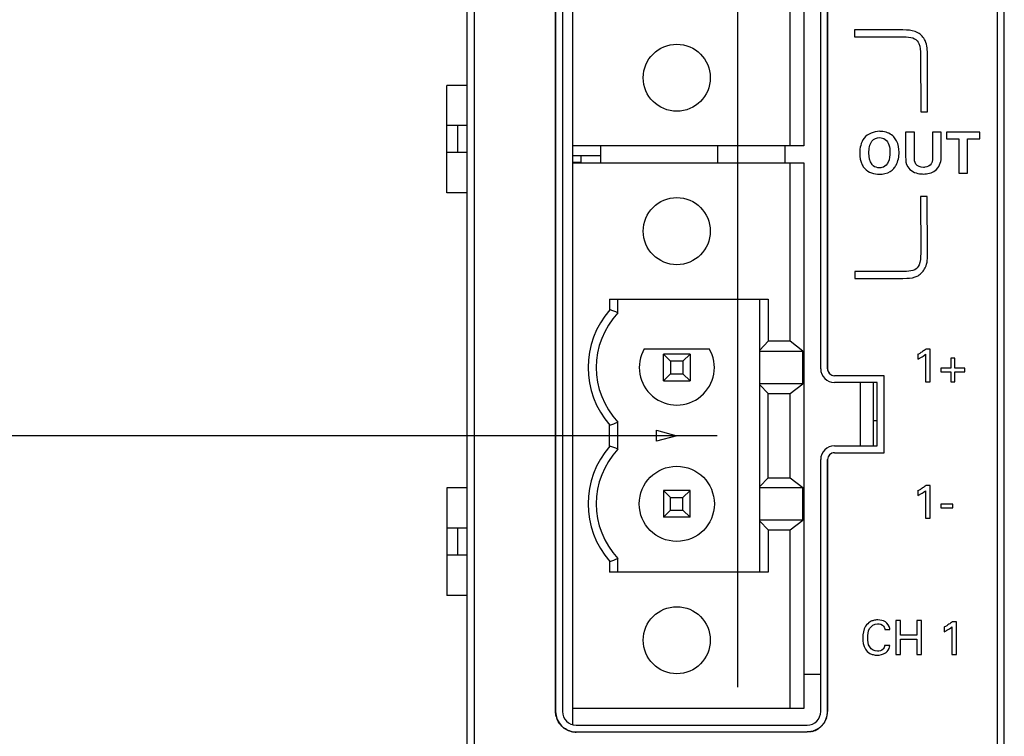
# Model space of a CAD drawing. Header units: inches. Extents: x 0.2 to 16.8, y 0.1 to 10.8.
# Tile 5 of 20: x 3.4 to 4.8, y 5.9 to 6.9. Entities that reach past the tile are written whole.
import ezdxf

# ---------------------------------------------------------------- set-up
doc = ezdxf.new("R2010")
doc.units = ezdxf.units.IN
doc.header["$LTSCALE"] = 0.935
doc.header["$MEASUREMENT"] = 0
doc.layers.get('0').update_dxf_attribs({"linetype": 'CONTINUOUS'})
doc.layers.add('DIMENSIONS', color=7, linetype='CONTINUOUS')
doc.styles.get("Standard").update_dxf_attribs({"font": 'txt', "width": 0.8})
doc.dimstyles.new('DIMSTYLE_2', dxfattribs={"dimtxt": 0.125, "dimasz": 0.18, "dimexe": 0.18, "dimexo": 0.0625, "dimgap": 0.09, "dimtad": 0, "dimtih": 1, "dimtoh": 1, "dimdec": 3, "dimzin": 4, "dimdsep": 46, "dimtxsty": 'STANDARD', "dimblk": '_FILLED', "dimblk1": '_FILLED', "dimblk2": '_FILLED', "dimcen": 0.09, "dimadec": 0, "dimazin": 0, "dimtp": 0.001, "dimtm": 0.001, "dimtfac": 1, "dimtdec": 3, "dimtofl": 0, "dimtmove": 0, "dimatfit": 3, "dimldrblk": '_FILLED', "dimfxl": 1, "dimtolj": 1, "dimtzin": 4, "dimarcsym": 0})

# ---------------------------------------------------------------- blocks, each defined once
blk = doc.blocks.new('*D7')
at = {"layer": 'DIMENSIONS', "color": 2, "linetype": 'CONTINUOUS'}
blk.add_line((4.3986, 6.293), (3.3444, 6.293), dxfattribs=at)
at = {"layer": 'DIMENSIONS', "color": 2, "linetype": 'CONTINUOUS', "insert": (3.2819, 6.3555), "char_height": 0.125, "width": 1.425, "attachment_point": 3, "line_spacing_factor": 0.9}
blk.add_mtext('-1.893{\\Ftxt.shx;\\W1.000000;\\H0.125000; }[48.08]', dxfattribs=at)
blk = doc.blocks.new('_FILLED')
at = {"color": 0, "linetype": 'BYBLOCK'}
blk.add_solid([(0, 0), (-1, 0.1736), (-1, -0.1736)], dxfattribs=at)
blk = doc.blocks.new('*D8')
at = {"layer": 'DIMENSIONS', "color": 2, "linetype": 'CONTINUOUS'}
blk.add_line((3.9989, 5.5149), (3.3444, 5.5149), dxfattribs=at)
at = {"layer": 'DIMENSIONS', "color": 2, "linetype": 'CONTINUOUS', "insert": (3.2819, 5.5774), "char_height": 0.125, "width": 1.425, "attachment_point": 3, "line_spacing_factor": 0.9}
blk.add_mtext('-2.671{\\Ftxt.shx;\\W1.000000;\\H0.125000; }[67.84]', dxfattribs=at)
blk = doc.blocks.new('*D9')
at = {"layer": 'DIMENSIONS', "color": 2, "linetype": 'CONTINUOUS'}
blk.add_line((3.9989, 4.8149), (3.3444, 4.8149), dxfattribs=at)
at = {"layer": 'DIMENSIONS', "color": 2, "linetype": 'CONTINUOUS', "insert": (3.2819, 4.8774), "char_height": 0.125, "width": 1.425, "attachment_point": 3, "line_spacing_factor": 0.9}
blk.add_mtext('-3.371{\\Ftxt.shx;\\W1.000000;\\H0.125000; }[85.62]', dxfattribs=at)
blk = doc.blocks.new('*D10')
at = {"layer": 'DIMENSIONS', "color": 2, "linetype": 'CONTINUOUS'}
blk.add_line((4.0894, 3.3651), (3.3444, 3.3651), dxfattribs=at)
at = {"layer": 'DIMENSIONS', "color": 2, "linetype": 'CONTINUOUS', "insert": (3.2819, 3.4276), "char_height": 0.125, "width": 1.525, "attachment_point": 3, "line_spacing_factor": 0.9}
blk.add_mtext('-4.821{\\Ftxt.shx;\\W1.000000;\\H0.125000; }[122.45]', dxfattribs=at)
blk = doc.blocks.new('*D14')
at = {"layer": 'DIMENSIONS', "color": 2, "linetype": 'CONTINUOUS'}
for p, q in [((4.654, 8.7742), (4.654, 8.9954)), ((4.4289, 8.4955), (4.654, 8.7742)), ((4.4289, 5.924), (4.4289, 8.4955))]:
    blk.add_line(p, q, dxfattribs=at)
at = {"layer": 'DIMENSIONS', "color": 2, "linetype": 'CONTINUOUS', "insert": (4.5915, 9.0579), "char_height": 0.125, "width": 1.425, "attachment_point": 1, "rotation": 90, "line_spacing_factor": 0.9}
blk.add_mtext('2X .103{\\Ftxt.shx;\\W1.000000;\\H0.125000; }[2.62]', dxfattribs=at)

msp = doc.modelspace()

# ---------------------------------------------------------------- linework, layer by layer
at = {"color": 7, "linetype": 'CONTINUOUS'}
for p, q in [((4.0319, 3.1701), (4.0319, 8.3079)), ((4.8199, 3.1701), (4.8199, 8.3079)), ((4.0419, 8.2778), (4.0419, 4.2078)), ((4.8099, 4.2078), (4.8099, 8.2778)), ((4.1869, 5.8684), (4.1869, 7.5434)), ((4.1615, 7.5234), (4.1615, 5.8884)), ((4.1715, 7.5234), (4.1715, 5.8884)), ((4.5255, 7.518), (4.5255, 6.718)), ((4.5505, 6.391), (4.5505, 7.083)), ((4.5605, 6.391), (4.5605, 7.083)), ((4.5058, 6.718), (4.5058, 6.9797)), ((4.6003, 6.8881), (4.6003, 6.8781)), ((4.6557, 6.8881), (4.6003, 6.8881)), ((4.6003, 6.8781), (4.6557, 6.8781)), ((4.6971, 6.8515), (4.6972, 6.7678)), ((4.7072, 6.7678), (4.7071, 6.8515)), ((4.0019, 6.6493), (4.0019, 6.8068)), ((4.0319, 6.8068), (4.0019, 6.8068)), ((4.6972, 6.7678), (4.7072, 6.7678)), ((4.0319, 6.7478), (4.0019, 6.7478)), ((4.0176, 6.7478), (4.0176, 6.7084)), ((4.6751, 6.738), (4.6751, 6.702)), ((4.6881, 6.738), (4.6751, 6.738)), ((4.6881, 6.7013), (4.6881, 6.738)), ((4.7147, 6.738), (4.7147, 6.702)), ((4.7273, 6.738), (4.7147, 6.738)), ((4.7273, 6.7004), (4.7273, 6.738)), ((4.7351, 6.7382), (4.7351, 6.7282)), ((4.7839, 6.7382), (4.7351, 6.7382)), ((4.7839, 6.7282), (4.7839, 6.7382)), ((4.7351, 6.7282), (4.7531, 6.7282)), ((4.7531, 6.7282), (4.7531, 6.6779)), ((4.766, 6.6779), (4.766, 6.7282)), ((4.766, 6.7282), (4.7839, 6.7282)), ((4.0319, 6.7084), (4.0019, 6.7084)), ((4.5255, 6.718), (4.1869, 6.718)), ((4.2272, 6.718), (4.2272, 6.693)), ((4.3995, 6.693), (4.3995, 6.718)), ((4.4979, 6.718), (4.4979, 6.693)), ((4.2272, 6.7035), (4.1869, 6.7035)), ((4.1987, 6.6936), (4.1869, 6.6936)), ((4.1869, 6.693), (4.5255, 6.693)), ((4.1987, 6.7035), (4.1987, 6.693)), ((4.5058, 6.4314), (4.5058, 6.693)), ((4.5255, 6.693), (4.5255, 5.893)), ((4.7531, 6.6779), (4.766, 6.6779)), ((4.0319, 6.6493), (4.0019, 6.6493)), ((4.6969, 6.6439), (4.6972, 6.5602)), ((4.7069, 6.6439), (4.6969, 6.6439)), ((4.7072, 6.5602), (4.7069, 6.6439)), ((4.6005, 6.5336), (4.6005, 6.5236)), ((4.6559, 6.5336), (4.6005, 6.5336)), ((4.6005, 6.5236), (4.6559, 6.5236)), ((4.2408, 6.493), (4.2408, 6.4778)), ((4.2408, 6.493), (4.4733, 6.493)), ((4.2527, 6.4733), (4.2527, 6.493)), ((4.4611, 6.093), (4.4611, 6.493)), ((4.4733, 6.493), (4.4733, 6.4314)), ((4.4733, 6.4314), (4.4611, 6.4184)), ((4.5058, 6.4314), (4.4733, 6.4314)), ((4.5244, 6.4169), (4.5058, 6.4314)), ((4.2915, 6.4206), (4.387, 6.4206)), ((4.4611, 6.4169), (4.5244, 6.4169)), ((4.5244, 6.3692), (4.5244, 6.4169)), ((4.711, 6.4199), (4.7048, 6.4199)), ((4.711, 6.3718), (4.711, 6.4199)), ((4.3196, 6.3734), (4.3196, 6.4127)), ((4.3196, 6.4127), (4.3301, 6.4022)), ((4.359, 6.4127), (4.3196, 6.4127)), ((4.3301, 6.4022), (4.3301, 6.3839)), ((4.3484, 6.4022), (4.3301, 6.4022)), ((4.3484, 6.4022), (4.359, 6.4127)), ((4.3484, 6.4022), (4.3484, 6.3839)), ((4.359, 6.4127), (4.359, 6.3734)), ((4.6932, 6.4124), (4.6932, 6.4054)), ((4.7044, 6.4124), (4.7044, 6.3718)), ((4.7415, 6.4068), (4.7415, 6.392)), ((4.7473, 6.4068), (4.7415, 6.4068)), ((4.7473, 6.392), (4.7473, 6.4068)), ((4.7267, 6.392), (4.7267, 6.3866)), ((4.7415, 6.392), (4.7267, 6.392)), ((4.7267, 6.3866), (4.7415, 6.3866)), ((4.7415, 6.3866), (4.7415, 6.3718)), ((4.7621, 6.392), (4.7473, 6.392)), ((4.7473, 6.3718), (4.7473, 6.3866)), ((4.7473, 6.3866), (4.7621, 6.3866)), ((4.7621, 6.3866), (4.7621, 6.392)), ((4.3196, 6.3734), (4.3301, 6.3839)), ((4.3196, 6.3734), (4.359, 6.3734)), ((4.3301, 6.3839), (4.3484, 6.3839)), ((4.359, 6.3734), (4.3484, 6.3839)), ((4.6435, 6.381), (4.5705, 6.381)), ((4.6435, 6.268), (4.6435, 6.381)), ((4.7044, 6.3718), (4.711, 6.3718)), ((4.7415, 6.3718), (4.7473, 6.3718)), ((4.5244, 6.3692), (4.4611, 6.3692)), ((4.4611, 6.3677), (4.4733, 6.3547)), ((4.5058, 6.3547), (4.5244, 6.3692)), ((4.6335, 6.371), (4.5705, 6.371)), ((4.6082, 6.371), (4.6082, 6.278)), ((4.6278, 6.278), (4.6278, 6.371)), ((4.6335, 6.278), (4.6335, 6.371)), ((4.4733, 6.2314), (4.4733, 6.3547)), ((4.4733, 6.3547), (4.5058, 6.3547)), ((4.5058, 6.2314), (4.5058, 6.3547)), ((4.6335, 6.3147), (4.6278, 6.3147)), ((4.2408, 6.2778), (4.2408, 6.3082)), ((4.2527, 6.2733), (4.2527, 6.3127)), ((4.3097, 6.2851), (4.3097, 6.301)), ((4.3097, 6.301), (4.3393, 6.293)), ((4.3393, 6.293), (4.3097, 6.2851)), ((4.5705, 6.278), (4.6335, 6.278)), ((4.5505, 5.8884), (4.5505, 6.258)), ((4.5605, 5.8884), (4.5605, 6.258)), ((4.5705, 6.268), (4.6435, 6.268)), ((4.4733, 6.2314), (4.4611, 6.2184)), ((4.4733, 6.2314), (4.5058, 6.2314)), ((4.5058, 6.2314), (4.5244, 6.2169)), ((4.0019, 6.2163), (4.0019, 6.0588)), ((4.0319, 6.2163), (4.0019, 6.2163)), ((4.4611, 6.2169), (4.5244, 6.2169)), ((4.5244, 6.1692), (4.5244, 6.2169)), ((4.711, 6.2199), (4.7048, 6.2199)), ((4.711, 6.1718), (4.711, 6.2199)), ((4.3196, 6.2127), (4.3196, 6.1734)), ((4.3196, 6.2127), (4.3301, 6.2022)), ((4.359, 6.2127), (4.3196, 6.2127)), ((4.3301, 6.1839), (4.3301, 6.2022)), ((4.3301, 6.2022), (4.3484, 6.2022)), ((4.3484, 6.2022), (4.359, 6.2127)), ((4.3484, 6.1839), (4.3484, 6.2022)), ((4.359, 6.1734), (4.359, 6.2127)), ((4.6932, 6.2123), (4.6932, 6.2054)), ((4.7044, 6.2123), (4.7044, 6.1718)), ((4.3301, 6.1839), (4.3196, 6.1734)), ((4.3301, 6.1839), (4.3484, 6.1839)), ((4.3484, 6.1839), (4.359, 6.1734)), ((4.727, 6.1927), (4.727, 6.1874)), ((4.7445, 6.1927), (4.727, 6.1927)), ((4.727, 6.1874), (4.7445, 6.1874)), ((4.7445, 6.1874), (4.7445, 6.1927)), ((4.359, 6.1734), (4.3196, 6.1734)), ((4.7044, 6.1718), (4.711, 6.1718)), ((4.0319, 6.1572), (4.0019, 6.1572)), ((4.0176, 6.1572), (4.0176, 6.1178)), ((4.5244, 6.1692), (4.4611, 6.1692)), ((4.4611, 6.1677), (4.4733, 6.1547)), ((4.5058, 6.1547), (4.5244, 6.1692)), ((4.4733, 6.1547), (4.4733, 6.093)), ((4.4733, 6.1547), (4.5058, 6.1547)), ((4.5058, 5.893), (4.5058, 6.1547)), ((4.0319, 6.1178), (4.0019, 6.1178)), ((4.2527, 6.093), (4.2527, 6.1127)), ((4.2408, 6.1082), (4.2408, 6.093)), ((4.4733, 6.093), (4.2408, 6.093)), ((4.0319, 6.0588), (4.0019, 6.0588)), ((4.6607, 6.022), (4.6607, 5.9718)), ((4.6677, 6.022), (4.6607, 6.022)), ((4.6677, 6.0005), (4.6677, 6.022)), ((4.6915, 6.022), (4.6915, 6.0005)), ((4.6985, 6.022), (4.6915, 6.022)), ((4.6985, 5.9718), (4.6985, 6.022)), ((4.7317, 6.0124), (4.7317, 6.0054)), ((4.7429, 6.0124), (4.7429, 5.9718)), ((4.7496, 6.0199), (4.7434, 6.0199)), ((4.7496, 5.9718), (4.7496, 6.0199)), ((4.6447, 6.0085), (4.6521, 6.0085)), ((4.6915, 6.0005), (4.6677, 6.0005)), ((4.6519, 5.985), (4.6443, 5.985)), ((4.6516, 5.983), (4.6519, 5.985)), ((4.6677, 5.9718), (4.6677, 5.9945)), ((4.6677, 5.9945), (4.6915, 5.9945)), ((4.6915, 5.9945), (4.6915, 5.9718)), ((4.6607, 5.9718), (4.6677, 5.9718)), ((4.6915, 5.9718), (4.6985, 5.9718)), ((4.7429, 5.9718), (4.7496, 5.9718)), ((4.5505, 5.9425), (4.5255, 5.9425)), ((4.5255, 5.893), (4.1869, 5.893)), ((4.1915, 5.8684), (4.5305, 5.8684)), ((4.1915, 5.8584), (4.5305, 5.8584))]:
    msp.add_line(p, q, dxfattribs=at)
at = {"color": 40, "linetype": 'CONTINUOUS'}
for p, q in [((4.1615, 5.8884), (4.1615, 7.5234)), ((4.5605, 7.083), (4.5605, 6.391)), ((4.5605, 6.258), (4.5605, 5.8884)), ((4.5305, 5.8584), (4.5305, 5.8584))]:
    msp.add_line(p, q, dxfattribs=at)
at = {"color": 7, "linetype": 'CONTINUOUS'}
for centre, radius in [((4.3393, 6.818), 0.0492), ((4.3393, 6.593), 0.0492), ((4.3393, 6.193), 0.0551), ((4.3393, 5.993), 0.0492)]:
    msp.add_circle(centre, radius, dxfattribs=at)
for centre, radius, start, end in [((4.3393, 6.393), 0.1299, 139.2509, 220.7491), ((4.3393, 6.393), 0.1181, 137.1666, 222.8334), ((3.9983, 5.8244), 0.697, 68.5982, 69.6375), ((4.3393, 6.393), 0.0551, 150, 30), ((4.6563, 6.4833), 0.0799, 297.4721, 300.978), ((4.6664, 6.4626), 0.0631, 295.0753, 297.9606), ((4.6688, 6.4579), 0.0579, 297.9834, 299.4044), ((4.5705, 6.391), 0.02, 180, 270), ((4.5705, 6.391), 0.01, 180, 270), ((3.9995, 6.9587), 0.6938, 290.3602, 291.4041), ((4.3393, 6.193), 0.1299, 139.2509, 220.7491), ((4.3393, 6.193), 0.1181, 137.1666, 222.8334), ((3.9983, 5.6244), 0.697, 68.5982, 69.6375), ((4.5705, 6.258), 0.02, 90, 180), ((4.5705, 6.258), 0.01, 90, 180), ((4.656, 6.2839), 0.0806, 297.4697, 300.9457), ((4.6666, 6.2623), 0.0628, 295.0556, 297.9571), ((4.669, 6.2576), 0.0575, 297.9804, 299.4104), ((3.9975, 6.7639), 0.6993, 290.3643, 291.4), ((4.6944, 6.0841), 0.0809, 297.4824, 300.9463), ((4.6385, 6.0074), 0.0136, 4.5597, 12.2136), ((4.7044, 6.0638), 0.0645, 295.0491, 297.8687), ((4.7075, 6.0579), 0.0578, 297.8971, 299.33), ((4.1915, 5.8884), 0.03, 180, 270), ((4.1915, 5.8884), 0.02, 180, 270), ((4.5305, 5.8884), 0.03, 270, 360), ((4.5305, 5.8884), 0.02, 270, 360)]:
    msp.add_arc(centre, radius, start, end, dxfattribs=at)
at = {"color": 40, "linetype": 'CONTINUOUS'}
for centre, radius, start, end in [((4.5709, 6.3912), 0.0104, 197.9945, 201.3916), ((4.5709, 6.3912), 0.0104, 201.3905, 203.5222), ((4.57, 6.3906), 0.00933, 224.3868, 228.8477), ((4.5701, 6.2585), 0.00941, 131.2107, 134.8887), ((4.1925, 5.8888), 0.0311, 194.5145, 197.3184), ((4.5294, 5.8888), 0.0311, 342.2741, 345.425), ((4.5303, 5.8886), 0.0302, 345.3877, 354.2629), ((4.5321, 5.8884), 0.0284, 354.2871, 359.8778), ((4.1927, 5.8889), 0.0313, 197.3168, 199.0506), ((4.1915, 5.8881), 0.0298, 215.0837, 216.0563), ((4.5292, 5.8889), 0.0313, 341.2106, 342.2765), ((4.1912, 5.8883), 0.0298, 233.9442, 234.7752), ((4.192, 5.8895), 0.0312, 251.0791, 252.4537), ((4.1919, 5.8894), 0.031, 252.4516, 255.4709), ((4.1917, 5.8884), 0.0301, 255.4326, 264.3358), ((4.1915, 5.8866), 0.0283, 264.3605, 269.9733), ((4.5301, 5.8893), 0.031, 284.5564, 287.6202), ((4.53, 5.8895), 0.0312, 287.6178, 288.7969)]:
    msp.add_arc(centre, radius, start, end, dxfattribs=at)
at = {"color": 7, "linetype": 'CONTINUOUS'}
for points, knots in [([(4.707, 6.8515), (4.707, 6.8579), (4.7073, 6.8706), (4.6931, 6.8866), (4.6736, 6.8883), (4.6625, 6.8881), (4.6557, 6.8881)], [0, 0, 0, 0, 0.283755, 0.472211, 0.692812, 1, 1, 1, 1]), ([(4.6557, 6.8781), (4.6626, 6.8781), (4.6746, 6.8782), (4.6886, 6.8767), (4.6966, 6.8674), (4.697, 6.8578), (4.697, 6.8515)], [0, 0, 0, 0, 0.307174, 0.527764, 0.716211, 1, 1, 1, 1]), ([(4.6367, 6.7394), (4.6285, 6.7394), (4.6109, 6.7324), (4.6078, 6.7148), (4.6078, 6.7072)], [0, 0, 0, 0, 0.518096, 1, 1, 1, 1]), ([(4.6579, 6.7312), (4.6539, 6.7357), (4.646, 6.739), (4.6384, 6.7394), (4.6367, 6.7394)], [0, 0, 0, 0, 0.773857, 1, 1, 1, 1]), ([(4.6368, 6.7302), (4.6397, 6.7302), (4.6461, 6.7284), (4.6495, 6.7226), (4.6505, 6.7195)], [0, 0, 0, 0, 0.468393, 1, 1, 1, 1]), ([(4.6655, 6.7086), (4.6655, 6.7143), (4.6639, 6.7227), (4.6594, 6.7295), (4.6579, 6.7312)], [0, 0, 0, 0, 0.711902, 1, 1, 1, 1]), ([(4.6078, 6.7072), (4.6078, 6.7015), (4.6091, 6.6931), (4.6136, 6.6864), (4.6152, 6.6847)], [0, 0, 0, 0, 0.712537, 1, 1, 1, 1]), ([(4.652, 6.7088), (4.652, 6.7038), (4.6515, 6.6976), (4.6485, 6.6924), (4.648, 6.6915)], [0, 0, 0, 0, 0.832117, 1, 1, 1, 1]), ([(4.6579, 6.685), (4.6592, 6.6865), (4.6638, 6.6935), (4.6655, 6.7022), (4.6655, 6.7086)], [0, 0, 0, 0, 0.230428, 1, 1, 1, 1]), ([(4.6367, 6.6859), (4.6335, 6.6859), (4.629, 6.687), (4.6263, 6.6901), (4.6258, 6.6908)], [0, 0, 0, 0, 0.800453, 1, 1, 1, 1]), ([(4.648, 6.6915), (4.6463, 6.6889), (4.6422, 6.6862), (4.6379, 6.6859), (4.6367, 6.6859)], [0, 0, 0, 0, 0.716601, 1, 1, 1, 1]), ([(4.7011, 6.6865), (4.697, 6.6865), (4.6881, 6.6895), (4.6881, 6.698), (4.6881, 6.7013)], [0, 0, 0, 0, 0.55038, 1, 1, 1, 1]), ([(4.7009, 6.6768), (4.707, 6.6768), (4.7212, 6.6794), (4.7273, 6.6936), (4.7273, 6.7004)], [0, 0, 0, 0, 0.474536, 1, 1, 1, 1]), ([(4.7128, 6.6918), (4.7109, 6.6888), (4.7062, 6.6866), (4.7019, 6.6865), (4.7011, 6.6865)], [0, 0, 0, 0, 0.827777, 1, 1, 1, 1]), ([(4.7147, 6.702), (4.7147, 6.6991), (4.7148, 6.6954), (4.7131, 6.6922), (4.7128, 6.6918)], [0, 0, 0, 0, 0.835756, 1, 1, 1, 1]), ([(4.6365, 6.6764), (4.642, 6.6764), (4.6502, 6.6782), (4.6564, 6.6833), (4.6579, 6.685)], [0, 0, 0, 0, 0.699352, 1, 1, 1, 1]), ([(4.6782, 6.6872), (4.6818, 6.6815), (4.6908, 6.6772), (4.6991, 6.6768), (4.7009, 6.6768)], [0, 0, 0, 0, 0.791313, 1, 1, 1, 1]), ([(4.6972, 6.5602), (4.6972, 6.5539), (4.6968, 6.5443), (4.6888, 6.535), (4.6748, 6.5335), (4.6628, 6.5336), (4.6559, 6.5336)], [0, 0, 0, 0, 0.283801, 0.472242, 0.692829, 1, 1, 1, 1]), ([(4.6559, 6.5236), (4.6627, 6.5236), (4.6738, 6.5234), (4.6933, 6.5251), (4.7075, 6.5412), (4.7072, 6.5539), (4.7072, 6.5602)], [0, 0, 0, 0, 0.307075, 0.527593, 0.715975, 1, 1, 1, 1]), ([(4.7048, 6.4199), (4.7041, 6.4193), (4.7017, 6.4175), (4.6992, 6.4158), (4.6974, 6.4148)], [0, 0, 0, 0, 0.326677, 1, 1, 1, 1]), ([(4.7048, 6.2199), (4.7041, 6.2193), (4.7017, 6.2174), (4.6992, 6.2158), (4.6974, 6.2147)], [0, 0, 0, 0, 0.326709, 1, 1, 1, 1]), ([(4.628, 6.022), (4.6263, 6.0216), (4.6217, 6.0198), (4.6138, 6.0118), (4.6121, 6.0023), (4.6121, 5.9964)], [0, 0, 0, 0, 0.161532, 0.452804, 1, 1, 1, 1]), ([(4.6196, 5.9964), (4.6196, 6.001), (4.6199, 6.0108), (4.6292, 6.0172), (4.6338, 6.0172)], [0, 0, 0, 0, 0.500267, 1, 1, 1, 1]), ([(4.6338, 6.0172), (4.637, 6.0172), (4.6429, 6.0154), (4.6444, 6.0102), (4.6447, 6.0085)], [0, 0, 0, 0, 0.644069, 1, 1, 1, 1]), ([(4.6518, 6.0103), (4.651, 6.0141), (4.6462, 6.0215), (4.638, 6.0227), (4.6341, 6.0227)], [0, 0, 0, 0, 0.494283, 1, 1, 1, 1]), ([(4.7434, 6.0199), (4.7426, 6.0193), (4.7402, 6.0175), (4.7377, 6.0158), (4.736, 6.0148)], [0, 0, 0, 0, 0.326741, 1, 1, 1, 1]), ([(4.6121, 5.9964), (4.6121, 5.9908), (4.6136, 5.9817), (4.6211, 5.9739), (4.6256, 5.9722), (4.6273, 5.9718)], [0, 0, 0, 0, 0.540093, 0.832392, 1, 1, 1, 1]), ([(4.6337, 5.9768), (4.6294, 5.9768), (4.62, 5.9822), (4.6196, 5.9919), (4.6196, 5.9964)], [0, 0, 0, 0, 0.487811, 1, 1, 1, 1]), ([(4.6332, 5.9711), (4.6374, 5.9711), (4.6421, 5.9719), (4.6457, 5.9746), (4.6459, 5.9747)], [0, 0, 0, 0, 0.959523, 1, 1, 1, 1])]:
    msp.add_open_spline(points, degree=3, knots=knots, dxfattribs=at)
for points in [[(4.6213, 6.7076), (4.6213, 6.7136), (4.6219, 6.7204), (4.6257, 6.7251)], [(4.6257, 6.7251), (4.6282, 6.7283), (4.6327, 6.7302), (4.6368, 6.7302)], [(4.6505, 6.7195), (4.6517, 6.7161), (4.652, 6.7124), (4.652, 6.7088)], [(4.6258, 6.6908), (4.6223, 6.6954), (4.6213, 6.7018), (4.6213, 6.7076)], [(4.6751, 6.702), (4.6751, 6.697), (4.6755, 6.6914), (4.6782, 6.6872)], [(4.6152, 6.6847), (4.6205, 6.6792), (4.6289, 6.6764), (4.6365, 6.6764)], [(4.6973, 6.4075), (4.6998, 6.4089), (4.7022, 6.4105), (4.7044, 6.4124)], [(4.6973, 6.2075), (4.6998, 6.2089), (4.7022, 6.2105), (4.7044, 6.2123)], [(4.6341, 6.0227), (4.6321, 6.0227), (4.63, 6.0225), (4.628, 6.022)], [(4.7358, 6.0075), (4.7383, 6.0089), (4.7407, 6.0105), (4.7429, 6.0124)], [(4.6443, 5.985), (4.644, 5.9831), (4.6432, 5.9812), (4.6419, 5.9798)], [(4.6459, 5.9747), (4.6486, 5.9767), (4.6507, 5.9798), (4.6516, 5.983)], [(4.6273, 5.9718), (4.6292, 5.9713), (4.6312, 5.9711), (4.6332, 5.9711)], [(4.6419, 5.9798), (4.6399, 5.9777), (4.6366, 5.9768), (4.6337, 5.9768)]]:
    msp.add_open_spline(points, degree=3, dxfattribs=at)
at = {"color": 40, "linetype": 'CONTINUOUS'}
for points in [[(4.5605, 6.391), (4.5605, 6.39), (4.5607, 6.389), (4.561, 6.388)], [(4.5614, 6.387), (4.5618, 6.3859), (4.5625, 6.3849), (4.5634, 6.384)], [(4.5639, 6.3835), (4.5647, 6.3828), (4.5656, 6.3823), (4.5665, 6.3819)], [(4.5665, 6.3819), (4.5678, 6.3813), (4.5692, 6.381), (4.5705, 6.381)], [(4.5614, 6.262), (4.5608, 6.2607), (4.5605, 6.2594), (4.5605, 6.258)], [(4.5635, 6.2651), (4.5626, 6.2642), (4.5618, 6.2632), (4.5614, 6.262)], [(4.5667, 6.2673), (4.5657, 6.2669), (4.5647, 6.2663), (4.5639, 6.2655)], [(4.5705, 6.268), (4.5692, 6.268), (4.5679, 6.2678), (4.5667, 6.2673)], [(4.1625, 5.881), (4.1618, 5.8834), (4.1615, 5.8859), (4.1615, 5.8884)], [(4.1671, 5.871), (4.1654, 5.8733), (4.1641, 5.8759), (4.1632, 5.8786)], [(4.5589, 5.8788), (4.5579, 5.876), (4.5566, 5.8733), (4.5548, 5.8708)], [(4.1819, 5.86), (4.1791, 5.8609), (4.1765, 5.8623), (4.1741, 5.864)], [(4.5379, 5.8593), (4.5354, 5.8587), (4.533, 5.8584), (4.5305, 5.8584)], [(4.5482, 5.8642), (4.5457, 5.8624), (4.543, 5.861), (4.5401, 5.86)]]:
    msp.add_open_spline(points, degree=3, dxfattribs=at)
for points, knots in [([(4.1737, 5.8642), (4.1725, 5.8651), (4.1702, 5.8671), (4.1683, 5.8693), (4.1674, 5.8705)], [0, 0, 0, 0, 0.500415, 1, 1, 1, 1]), ([(4.5548, 5.8708), (4.5539, 5.8695), (4.5519, 5.8671), (4.5495, 5.8651), (4.5482, 5.8642)], [0, 0, 0, 0, 0.514651, 1, 1, 1, 1])]:
    msp.add_open_spline(points, degree=3, knots=knots, dxfattribs=at)

# ---------------------------------------------------------------- dimensions: what is measured, and where the dimension line sits
at = {"layer": 'DIMENSIONS', "color": 2, "linetype": 'CONTINUOUS'}
for feature_location, offset, origin, text, picture, middle in [((4.4289, 5.924), (0.2251, 3.0714), (4.3259, 5.8824), '2X <>', '*D14', (4.654, 9.7704)), ((4.0894, 3.3651), (-0.745, 0), (4.1519, 8.1859), '-<>', '*D10', (2.2694, 3.3651)), ((4.3986, 6.293), (-1.0541, 0), (4.4611, 8.1859), '-<>', '*D7', (2.3194, 6.293)), ((3.9989, 5.5149), (-0.6545, 0), (4.0614, 8.1859), '-<>', '*D8', (2.3194, 5.5149)), ((3.9989, 4.8149), (-0.6545, 0), (4.0614, 8.1859), '-<>', '*D9', (2.3194, 4.8149))]:
    dim = msp.add_ordinate_dim(feature_location=feature_location, offset=offset, dtype=0, origin=origin, text=text, dimstyle='DIMSTYLE_2', dxfattribs=at)
    dim.commit()
    dim.dimension.update_dxf_attribs({"geometry": picture, "text_midpoint": middle})

doc.saveas('drawing.dxf')
